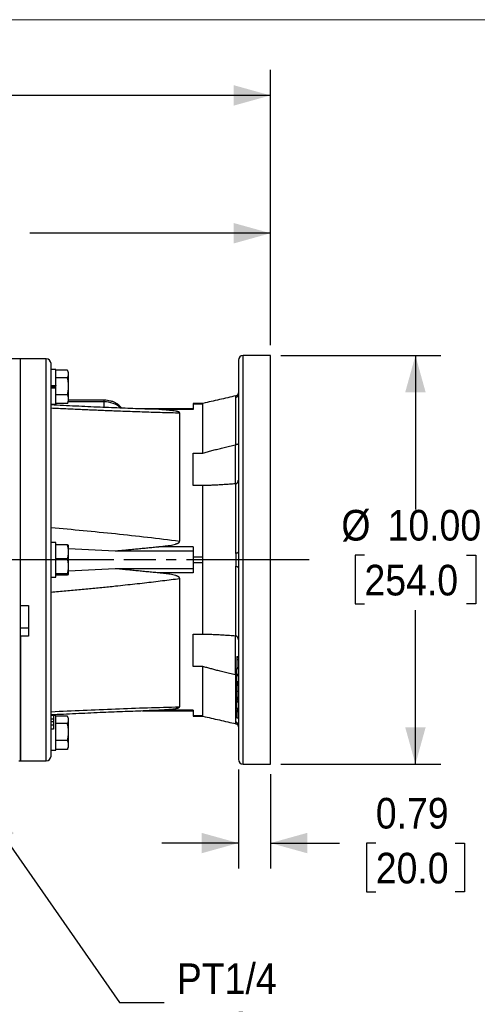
# Model space of a CAD drawing. Header units: inches. Extents: x 0 to 85.2, y 0 to 55.
# Tile 15 of 20: x 53.4 to 64.6, y 30.9 to 55. Entities that reach past the tile are written whole.
import ezdxf

# ---------------------------------------------------------------- set-up
doc = ezdxf.new("R2010")
doc.units = ezdxf.units.IN
doc.header["$LTSCALE"] = 5
doc.header["$MEASUREMENT"] = 0
doc.linetypes.add('SLD-Center', pattern=[0.75, 0.6, -0.05, 0.05, -0.05])
doc.linetypes.add('SLD-Solid', pattern=[0])
doc.layers.add('CENTER', color=40, linetype='SLD-Center')
doc.layers.add('SLD-DEFPOINTS', color=7, linetype='Continuous')
doc.layers.add('DIMENSIONS', color=140, linetype='SLD-Solid', lineweight=25)
doc.styles.add('SLDTEXTSTYLE0', font='GOTHIC.TTF', dxfattribs={"width": 0.913})
doc.dimstyles.new('SLDDIMSTYLE0', dxfattribs={"dimtxt": 0.75, "dimasz": 0.9, "dimexe": 0, "dimexo": 0.0625, "dimgap": 0.1875, "dimtad": 0, "dimtih": 1, "dimtoh": 1, "dimrnd": 1e-09, "dimzin": 12, "dimdsep": 46, "dimtxsty": 'SLDTEXTSTYLE0', "dimsah": 1, "dimcen": 0.09, "dimadec": 0, "dimazin": 3, "dimtfac": 1, "dimtofl": 0, "dimtmove": 0, "dimatfit": 3, "dimfxl": 0, "dimfrac": 2, "dimtolj": 1, "dimtzin": 12, "dimarcsym": 0})
doc.dimstyles.new('SLDDIMSTYLE3', dxfattribs={"dimtxt": 0.75, "dimasz": 0.9, "dimexe": 0, "dimexo": 0.0625, "dimgap": 0.1875, "dimtad": 0, "dimtih": 1, "dimtoh": 1, "dimrnd": 1e-09, "dimzin": 12, "dimdsep": 46, "dimtxsty": 'SLDTEXTSTYLE0', "dimsah": 1, "dimcen": 0.09, "dimadec": 0, "dimazin": 3, "dimtfac": 1, "dimtmove": 0, "dimatfit": 0, "dimfxl": 0, "dimfrac": 2, "dimtolj": 1, "dimtzin": 12, "dimarcsym": 0})
doc.dimstyles.new('SLDDIMSTYLE4', dxfattribs={"dimtxt": 0.75, "dimasz": 0.9, "dimexe": 0, "dimexo": 0.0625, "dimgap": 0.1875, "dimtad": 0, "dimtih": 1, "dimtoh": 1, "dimrnd": 1e-09, "dimzin": 12, "dimdsep": 46, "dimtxsty": 'SLDTEXTSTYLE0', "dimsah": 1, "dimcen": 0, "dimadec": 0, "dimazin": 3, "dimtfac": 1, "dimtofl": 0, "dimtmove": 0, "dimatfit": 3, "dimfxl": 0, "dimfrac": 2, "dimtolj": 1, "dimtzin": 12, "dimarcsym": 0})
doc.dimstyles.new('SLDDIMSTYLE5', dxfattribs={"dimtxt": 0.75, "dimasz": 0.9, "dimexe": 0, "dimexo": 0.0625, "dimgap": 0.1875, "dimtad": 0, "dimtih": 1, "dimtoh": 1, "dimrnd": 1e-09, "dimdsep": 46, "dimtxsty": 'SLDTEXTSTYLE0', "dimsah": 1, "dimcen": 0.09, "dimadec": 0, "dimazin": 2, "dimtfac": 1, "dimtmove": 0, "dimatfit": 0, "dimfxl": 0, "dimfrac": 2, "dimtolj": 1, "dimtzin": 12, "dimarcsym": 0})
doc.dimstyles.new('SLDDIMSTYLE6', dxfattribs={"dimtxt": 0.75, "dimasz": 0.9, "dimexe": 0, "dimexo": 0.0625, "dimgap": 0.1875, "dimtad": 0, "dimtih": 1, "dimtoh": 1, "dimrnd": 1e-09, "dimzin": 4, "dimdsep": 46, "dimtxsty": 'SLDTEXTSTYLE0', "dimsah": 1, "dimcen": 0.09, "dimadec": 0, "dimazin": 1, "dimtfac": 1, "dimtofl": 0, "dimtmove": 0, "dimatfit": 3, "dimfxl": 0, "dimfrac": 2, "dimtolj": 1, "dimtzin": 12, "dimarcsym": 0})

# ---------------------------------------------------------------- blocks, each defined once
blk = doc.blocks.new('Block2')
at = {"color": 7, "linetype": 'SLD-Solid', "lineweight": 18}
blk.add_line((85, 55), (0, 55), dxfattribs=at)
blk = doc.blocks.new('_D_9')
at = {"layer": 'DIMENSIONS'}
for p, q in [((33.912, 45.622), (33.683, 45.622)), ((33.683, 45.622), (33.683, 44.431)), ((35.851, 45.622), (36.08, 45.622)), ((36.08, 45.622), (36.08, 44.431)), ((37.041, 45.628), (38.291, 45.628)), ((38.291, 45.628), (38.291, 43.018)), ((33.683, 44.431), (33.912, 44.431)), ((36.08, 44.431), (35.851, 44.431)), ((43.291, 43.018), (37.666, 43.018)), ((55.746, 41.782), (37.666, 41.782)), ((38.291, 41.782), (38.291, 39.907))]:
    blk.add_line(p, q, dxfattribs=at)
for points in [[(38.291, 43.018), (38.541, 43.918), (38.041, 43.918)], [(38.291, 41.782), (38.041, 40.882), (38.541, 40.882)]]:
    blk.add_solid(points, dxfattribs=at)
at = {"layer": 'DIMENSIONS', "char_height": 0.75, "attachment_point": 1, "style": 'SLDTEXTSTYLE0'}
for s, insert in [('1.24', (33.912, 46.732)), ('31.4', (33.912, 45.389))]:
    blk.add_mtext(s, dxfattribs=dict(at, insert=insert))
blk = doc.blocks.new('_D_14')
at = {"layer": 'DIMENSIONS'}
for p, q in [((43.541, 43.268), (43.541, 50.399)), ((59.584, 47.032), (59.584, 50.399)), ((43.541, 49.774), (49.429, 49.774)), ((50.316, 49.769), (50.087, 49.769)), ((50.087, 49.769), (50.087, 48.578)), ((52.809, 49.769), (53.038, 49.769)), ((53.038, 49.769), (53.038, 48.578)), ((59.584, 49.774), (53.695, 49.774)), ((50.087, 48.578), (50.316, 48.578)), ((53.038, 48.578), (52.809, 48.578))]:
    blk.add_line(p, q, dxfattribs=at)
for points in [[(43.541, 49.774), (44.441, 49.524), (44.441, 50.024)], [(59.584, 49.774), (58.684, 50.024), (58.684, 49.524)]]:
    blk.add_solid(points, dxfattribs=at)
at = {"layer": 'DIMENSIONS', "char_height": 0.75, "attachment_point": 1, "style": 'SLDTEXTSTYLE0'}
for s, insert in [('16.04', (50.316, 50.879)), ('407.5', (50.316, 49.536))]:
    blk.add_mtext(s, dxfattribs=dict(at, insert=insert))
blk = doc.blocks.new('_D_15')
at = {"layer": 'DIMENSIONS'}
for p, q in [((38.344, 48.308), (38.344, 53.772)), ((59.584, 47.032), (59.584, 53.772)), ((38.344, 53.147), (46.831, 53.147)), ((47.717, 53.141), (47.489, 53.141)), ((47.489, 53.141), (47.489, 51.95)), ((50.211, 53.141), (50.439, 53.141)), ((50.439, 53.141), (50.439, 51.95)), ((59.584, 53.147), (51.097, 53.147)), ((47.489, 51.95), (47.717, 51.95)), ((50.439, 51.95), (50.211, 51.95))]:
    blk.add_line(p, q, dxfattribs=at)
for points in [[(38.344, 53.147), (39.244, 52.897), (39.244, 53.397)], [(59.584, 53.147), (58.684, 53.397), (58.684, 52.897)]]:
    blk.add_solid(points, dxfattribs=at)
at = {"layer": 'DIMENSIONS', "char_height": 0.75, "attachment_point": 1, "style": 'SLDTEXTSTYLE0'}
for s, insert in [('21.24', (47.717, 54.251)), ('539.5', (47.717, 52.908))]:
    blk.add_mtext(s, dxfattribs=dict(at, insert=insert))
blk = doc.blocks.new('_D_16')
at = {"layer": 'DIMENSIONS'}
for p, q in [((52.58, 35.689), (55.885, 30.947)), ((55.885, 30.947), (56.978, 30.947))]:
    blk.add_line(p, q, dxfattribs=at)
blk.add_solid([(52.58, 35.689), (52.89, 34.807), (53.3, 35.093)], dxfattribs=at)
at = {"layer": 'DIMENSIONS', "char_height": 0.75, "attachment_point": 1, "style": 'SLDTEXTSTYLE0'}
for s, insert in [('PT1/4', (57.291, 31.905)), ('X8', (57.991, 30.714))]:
    blk.add_mtext(s, dxfattribs=dict(at, insert=insert))
blk = doc.blocks.new('_D_17')
at = {"layer": 'DIMENSIONS'}
for p, q in [((58.797, 36.65), (58.797, 34.225)), ((59.584, 36.532), (59.584, 34.225)), ((58.797, 34.85), (56.922, 34.85)), ((59.584, 34.85), (61.277, 34.85)), ((62.163, 34.845), (61.934, 34.845)), ((61.934, 34.845), (61.934, 33.654)), ((64.103, 34.845), (64.331, 34.845)), ((64.331, 34.845), (64.331, 33.654)), ((61.934, 33.654), (62.163, 33.654)), ((64.331, 33.654), (64.103, 33.654))]:
    blk.add_line(p, q, dxfattribs=at)
for points in [[(58.797, 34.85), (57.897, 35.1), (57.897, 34.6)], [(59.584, 34.85), (60.484, 34.6), (60.484, 35.1)]]:
    blk.add_solid(points, dxfattribs=at)
at = {"layer": 'DIMENSIONS', "char_height": 0.75, "attachment_point": 1, "style": 'SLDTEXTSTYLE0'}
for s, insert in [('0.79', (62.163, 35.955)), ('20.0', (62.163, 34.612))]:
    blk.add_mtext(s, dxfattribs=dict(at, insert=insert))
blk = doc.blocks.new('_D_18')
at = {"layer": 'DIMENSIONS'}
for p, q in [((59.834, 46.782), (63.758, 46.782)), ((63.133, 46.782), (63.133, 43.015)), ((61.886, 41.892), (61.657, 41.892)), ((61.657, 41.892), (61.657, 40.702)), ((64.38, 41.892), (64.608, 41.892)), ((64.608, 41.892), (64.608, 40.702)), ((61.657, 40.702), (61.886, 40.702)), ((63.133, 36.782), (63.133, 40.549)), ((64.608, 40.702), (64.38, 40.702)), ((59.834, 36.782), (63.758, 36.782))]:
    blk.add_line(p, q, dxfattribs=at)
for points in [[(63.133, 46.782), (62.883, 45.882), (63.383, 45.882)], [(63.133, 36.782), (63.383, 37.682), (62.883, 37.682)]]:
    blk.add_solid(points, dxfattribs=at)
at = {"layer": 'DIMENSIONS', "char_height": 0.75, "attachment_point": 1, "style": 'SLDTEXTSTYLE0'}
for s, insert in [('%%c', (61.32, 43.003)), ('10.00', (62.451, 43.003)), ('254.0', (61.886, 41.66))]:
    blk.add_mtext(s, dxfattribs=dict(at, insert=insert))

msp = doc.modelspace()

# ---------------------------------------------------------------- linework, layer by layer
for p, q in [((59.584, 46.782), (58.915, 46.782)), ((58.915, 36.782), (58.915, 46.782)), ((59.584, 45.318), (59.584, 46.782)), ((53.462, 46.703), (52.871, 46.703)), ((54.092, 46.703), (53.462, 46.703)), ((53.462, 40.666), (53.462, 46.703)), ((53.462, 41.782), (53.462, 46.703)), ((54.092, 41.782), (54.092, 46.703)), ((54.328, 46.438), (54.21, 46.438)), ((54.328, 46.048), (54.328, 46.438)), ((54.613, 46.423), (54.328, 46.423)), ((54.641, 46.363), (54.617, 46.414)), ((54.641, 45.666), (54.641, 46.363)), ((54.21, 46.048), (54.328, 46.048)), ((54.328, 46.033), (54.21, 46.033)), ((54.613, 46.236), (54.328, 46.236)), ((54.328, 46.048), (54.328, 46.042)), ((54.328, 45.986), (54.328, 46.042)), ((54.328, 45.995), (54.21, 45.995)), ((54.328, 45.981), (54.21, 45.981)), ((54.328, 45.981), (54.328, 45.986)), ((54.328, 45.591), (54.328, 45.981)), ((54.328, 45.827), (54.613, 45.827)), ((54.21, 45.591), (54.328, 45.591)), ((54.613, 45.606), (54.328, 45.606)), ((54.616, 45.616), (54.613, 45.606)), ((54.617, 45.615), (54.641, 45.666)), ((55.509, 45.645), (54.631, 45.645)), ((55.509, 45.687), (54.641, 45.687)), ((54.641, 45.666), (54.641, 45.666)), ((55.509, 45.645), (55.509, 45.687)), ((55.509, 45.511), (55.509, 45.645)), ((57.931, 45.611), (57.694, 45.611)), ((57.694, 45.611), (57.694, 45.593)), ((57.694, 45.593), (57.694, 45.459)), ((57.931, 45.593), (57.694, 45.593)), ((57.694, 45.474), (56.448, 45.474)), ((56.846, 45.459), (56.617, 45.465)), ((57.694, 45.459), (56.846, 45.459)), ((57.36, 42.239), (57.36, 45.379)), ((59.584, 36.782), (59.584, 45.318)), ((58.718, 44.595), (58.718, 43.637)), ((57.694, 44.394), (57.931, 44.394)), ((57.694, 43.599), (57.694, 44.394)), ((57.931, 43.599), (57.694, 43.599)), ((54.328, 42.205), (54.21, 42.205)), ((54.328, 41.782), (54.328, 42.205)), ((54.613, 42.146), (54.328, 42.146)), ((54.613, 42.146), (54.636, 42.137)), ((54.641, 42.13), (54.638, 42.137)), ((54.641, 41.799), (54.641, 42.13)), ((54.641, 42.059), (55.781, 42)), ((55.781, 42), (57.694, 42)), ((57.694, 42.102), (56.846, 42.102)), ((57.694, 42.102), (57.694, 41.855)), ((53.462, 36.861), (53.462, 41.782)), ((54.092, 36.861), (54.092, 41.782)), ((54.613, 41.802), (54.328, 41.802)), ((54.328, 41.36), (54.328, 41.782)), ((54.641, 41.434), (54.641, 41.799)), ((57.694, 41.855), (57.694, 41.709)), ((57.694, 41.855), (57.931, 41.855)), ((57.931, 41.709), (57.694, 41.709)), ((57.694, 41.709), (57.694, 41.462)), ((55.781, 41.564), (54.641, 41.505)), ((57.694, 41.564), (55.781, 41.564)), ((57.694, 41.462), (56.846, 41.462)), ((54.21, 41.36), (54.328, 41.36)), ((54.613, 41.438), (54.328, 41.438)), ((54.328, 41.418), (54.613, 41.418)), ((54.638, 41.427), (54.641, 41.434)), ((57.36, 38.185), (57.36, 41.325)), ((53.462, 40.666), (53.659, 40.666)), ((53.659, 40.666), (53.659, 39.915)), ((53.462, 40.116), (53.659, 40.116)), ((53.462, 39.915), (53.462, 36.861)), ((53.659, 39.915), (53.462, 39.915)), ((57.694, 39.965), (57.931, 39.965)), ((57.694, 39.17), (57.694, 39.965)), ((58.718, 39.93), (58.718, 38.969)), ((58.757, 39.414), (58.797, 39.414)), ((58.757, 39.414), (58.757, 39.391)), ((58.757, 39.391), (58.797, 39.391)), ((58.757, 39.391), (58.757, 39.343)), ((58.757, 39.343), (58.797, 39.343)), ((58.757, 39.343), (58.757, 39.143)), ((57.931, 39.17), (57.694, 39.17)), ((58.757, 39.143), (58.757, 39.123)), ((58.757, 39.143), (58.797, 39.143)), ((58.757, 39.123), (58.797, 39.123)), ((58.757, 39.119), (58.797, 39.119)), ((58.735, 38.966), (58.757, 38.963)), ((58.757, 39.001), (58.757, 38.998)), ((58.757, 38.982), (58.797, 38.982)), ((58.757, 38.953), (58.797, 38.953)), ((58.757, 38.802), (58.797, 38.802)), ((58.757, 38.774), (58.797, 38.774)), ((58.757, 38.76), (58.757, 38.752)), ((58.757, 38.752), (58.797, 38.752)), ((58.757, 38.752), (58.757, 38.74)), ((58.757, 38.74), (58.797, 38.74)), ((58.757, 38.74), (58.757, 38.717)), ((58.757, 38.717), (58.757, 38.566)), ((58.757, 38.717), (58.797, 38.717)), ((58.757, 38.566), (58.797, 38.566)), ((58.757, 38.566), (58.757, 38.424)), ((58.757, 38.424), (58.757, 38.403)), ((58.757, 38.424), (58.797, 38.424)), ((58.757, 38.403), (58.797, 38.403)), ((58.757, 38.403), (58.757, 38.386)), ((58.757, 38.386), (58.757, 38.366)), ((58.757, 38.386), (58.797, 38.386)), ((58.757, 38.366), (58.797, 38.366)), ((58.757, 38.366), (58.757, 38.312)), ((56.448, 38.09), (57.694, 38.09)), ((56.617, 38.099), (56.846, 38.106)), ((57.694, 38.106), (56.846, 38.106)), ((57.694, 38.106), (57.694, 37.971)), ((58.797, 38.312), (58.757, 38.312)), ((58.757, 38.31), (58.797, 38.31)), ((58.757, 38.154), (58.797, 38.154)), ((58.757, 38.126), (58.797, 38.126)), ((58.757, 38.112), (58.757, 38.103)), ((58.757, 38.103), (58.797, 38.103)), ((58.757, 38.103), (58.757, 38.092)), ((58.757, 38.092), (58.757, 38.069)), ((58.757, 38.092), (58.797, 38.092)), ((54.328, 37.973), (54.21, 37.973)), ((54.269, 37.971), (54.21, 37.971)), ((54.269, 37.883), (54.21, 37.883)), ((54.328, 37.127), (54.328, 37.973)), ((54.613, 37.958), (54.328, 37.958)), ((54.641, 37.898), (54.617, 37.949)), ((54.641, 37.202), (54.641, 37.898)), ((57.694, 37.971), (57.931, 37.971)), ((57.694, 37.971), (57.694, 37.953)), ((57.694, 37.953), (57.931, 37.953)), ((58.757, 38.069), (58.757, 37.918)), ((58.757, 38.069), (58.797, 38.069)), ((58.757, 37.918), (58.797, 37.918)), ((54.269, 37.818), (54.21, 37.818)), ((54.269, 37.736), (54.21, 37.736)), ((54.269, 37.64), (54.21, 37.64)), ((54.613, 37.772), (54.328, 37.772)), ((54.613, 37.363), (54.328, 37.363)), ((54.21, 37.127), (54.328, 37.127)), ((54.613, 37.141), (54.328, 37.141)), ((54.616, 37.151), (54.613, 37.141)), ((54.617, 37.15), (54.641, 37.201)), ((54.641, 37.201), (54.641, 37.202)), ((53.423, 36.861), (53.462, 36.861)), ((53.462, 36.861), (54.092, 36.861)), ((58.915, 36.782), (59.584, 36.782))]:
    msp.add_line(p, q)
for centre, radius, start, end in [((58.915, 46.664), 0.118, 90, 180), ((54.092, 46.585), 0.118, 0, 90), ((55.536, 45.087), 0.558, 47.0974, 92.7056), ((54.092, 36.979), 0.118, 270, 0), ((58.915, 36.9), 0.118, 180, 270)]:
    msp.add_arc(centre, radius, start, end)
for points, knots in [([(54.21, 41.782), (54.21, 42.096), (54.21, 42.411), (54.21, 43.027), (54.21, 43.33), (54.21, 43.911), (54.21, 44.189), (54.21, 44.712), (54.21, 44.956), (54.21, 45.401), (54.21, 45.601), (54.21, 45.95), (54.21, 46.099), (54.21, 46.34), (54.21, 46.432), (54.21, 46.554), (54.21, 46.585), (54.21, 46.585)], [0, 0, 0, 0, 0.125, 0.125, 0.25, 0.25, 0.375, 0.375, 0.5, 0.5, 0.625, 0.625, 0.75, 0.75, 0.875, 0.875, 1, 1, 1, 1]), ([(58.797, 46.664), (58.797, 46.659), (58.797, 46.65), (58.797, 46.577), (58.797, 46.461), (58.797, 46.299), (58.797, 46.095), (58.797, 45.847), (58.797, 45.563), (58.797, 45.344), (58.797, 45.234)], [0, 0, 0, 0, 0.125, 0.25, 0.375, 0.5, 0.625, 0.75, 0.8750001, 1, 1, 1, 1]), ([(54.613, 46.236), (54.614, 46.239), (54.618, 46.246), (54.622, 46.255), (54.626, 46.264), (54.629, 46.273), (54.633, 46.287), (54.637, 46.306), (54.639, 46.329), (54.637, 46.353), (54.633, 46.373), (54.627, 46.391), (54.621, 46.407), (54.615, 46.418), (54.613, 46.423)], [0, 0, 0, 0, 0.052382, 0.103528, 0.153458, 0.20219, 0.249745, 0.375284, 0.497822, 0.621384, 0.748024, 0.8286, 0.912561, 1, 1, 1, 1]), ([(54.613, 45.827), (54.614, 45.834), (54.618, 45.848), (54.622, 45.869), (54.626, 45.889), (54.629, 45.909), (54.633, 45.939), (54.637, 45.98), (54.639, 46.031), (54.637, 46.082), (54.633, 46.128), (54.627, 46.167), (54.621, 46.201), (54.615, 46.224), (54.613, 46.236)], [0, 0, 0, 0, 0.0523819, 0.1035284, 0.1534578, 0.2021897, 0.2497452, 0.3752842, 0.4978221, 0.621384, 0.7480242, 0.8286, 0.9125606, 1, 1, 1, 1]), ([(54.613, 45.606), (54.614, 45.609), (54.618, 45.617), (54.622, 45.628), (54.626, 45.639), (54.629, 45.65), (54.633, 45.666), (54.637, 45.688), (54.639, 45.716), (54.637, 45.744), (54.633, 45.769), (54.627, 45.79), (54.621, 45.809), (54.615, 45.821), (54.613, 45.827)], [0, 0, 0, 0, 0.052382, 0.103528, 0.153458, 0.20219, 0.249745, 0.375284, 0.497822, 0.621384, 0.748024, 0.8286, 0.912561, 1, 1, 1, 1]), ([(58.74, 45.795), (58.604, 45.764), (58.335, 45.702), (58.065, 45.641), (57.93, 45.611)], [0, 0, 0, 0, 0.50301, 1, 1, 1, 1]), ([(58.797, 45.87), (58.796, 45.862), (58.794, 45.844), (58.781, 45.82), (58.76, 45.802), (58.744, 45.796), (58.735, 45.794)], [0, 0, 0, 0, 0.242776, 0.500006, 0.75723, 1, 1, 1, 1]), ([(58.797, 45.823), (58.797, 45.815), (58.795, 45.808), (58.79, 45.793), (58.785, 45.786), (58.774, 45.773), (58.767, 45.767), (58.752, 45.759), (58.743, 45.756), (58.735, 45.755)], [0, 0, 0, 0, 0.25, 0.25, 0.5, 0.5, 0.75, 0.75, 1, 1, 1, 1]), ([(58.735, 45.755), (58.735, 45.765), (58.735, 45.787), (58.735, 45.791), (58.735, 45.793)], [0, 0, 0, 0, 0.436615, 1, 1, 1, 1]), ([(56.617, 45.468), (56.568, 45.47), (56.35, 45.477), (55.948, 45.492), (55.396, 45.515), (54.812, 45.541), (54.412, 45.561), (54.21, 45.571)], [0, 0, 0, 0, 0.0615141, 0.2722707, 0.5014526, 0.7490598, 1, 1, 1, 1]), ([(55.935, 45.493), (55.925, 45.508), (55.903, 45.539), (55.857, 45.58), (55.801, 45.617), (55.737, 45.647), (55.667, 45.67), (55.593, 45.683), (55.54, 45.687), (55.512, 45.687), (55.509, 45.687)], [0, 0, 0, 0, 0.11972, 0.257805, 0.400504, 0.546544, 0.694129, 0.841836, 0.981959, 1, 1, 1, 1]), ([(57.931, 45.593), (57.93, 45.598), (57.93, 45.607), (57.93, 45.612), (57.93, 45.611), (57.93, 45.611)], [0, 0, 0, 0, 0.49868, 0.99692, 1, 1, 1, 1]), ([(57.931, 44.394), (57.931, 44.406), (57.931, 44.43), (57.931, 44.466), (57.931, 44.501), (57.931, 44.536), (57.931, 44.571), (57.931, 44.606), (57.931, 44.64), (57.931, 44.674), (57.931, 44.707), (57.931, 44.74), (57.931, 44.773), (57.931, 44.806), (57.931, 44.838), (57.931, 44.87), (57.931, 44.902), (57.931, 44.933), (57.931, 44.964), (57.931, 44.995), (57.931, 45.025), (57.931, 45.055), (57.931, 45.085), (57.931, 45.115), (57.93, 45.144), (57.93, 45.173), (57.93, 45.201), (57.93, 45.23), (57.93, 45.258), (57.93, 45.285), (57.93, 45.312), (57.93, 45.339), (57.93, 45.366), (57.93, 45.393), (57.93, 45.419), (57.93, 45.444), (57.93, 45.47), (57.93, 45.495), (57.931, 45.52), (57.931, 45.544), (57.931, 45.569), (57.931, 45.585), (57.931, 45.593)], [0, 0, 0, 0, 0.0257964, 0.0515519, 0.0772666, 0.1029405, 0.1285735, 0.1541657, 0.1797171, 0.2052276, 0.2306973, 0.2561261, 0.2815141, 0.3068612, 0.3321675, 0.357433, 0.3826576, 0.4078414, 0.4329843, 0.4580864, 0.4831477, 0.5081681, 0.5331477, 0.5580864, 0.5829843, 0.6078414, 0.6326576, 0.657433, 0.6821675, 0.7068612, 0.7315141, 0.7561261, 0.7806973, 0.8052276, 0.8297171, 0.8541657, 0.8785735, 0.9029405, 0.9272666, 0.9515519, 0.9757964, 1, 1, 1, 1]), ([(58.735, 44.598), (58.735, 44.821), (58.735, 45.029), (58.735, 45.415), (58.735, 45.593), (58.735, 45.755)], [0, 0, 0, 0, 0.5, 0.5, 1, 1, 1, 1]), ([(54.21, 45.499), (54.271, 45.496), (54.393, 45.49), (54.575, 45.482), (54.755, 45.474), (54.932, 45.465), (55.107, 45.458), (55.28, 45.45), (55.451, 45.443), (55.619, 45.436), (55.812, 45.429), (56.027, 45.421), (56.263, 45.412), (56.494, 45.404), (56.719, 45.397), (56.938, 45.391), (57.151, 45.385), (57.291, 45.381), (57.36, 45.379)], [0, 0, 0, 0, 0.058359, 0.116016, 0.172971, 0.229225, 0.284778, 0.339631, 0.393783, 0.447235, 0.499987, 0.57692, 0.652017, 0.725278, 0.796706, 0.866301, 0.934065, 1, 1, 1, 1]), ([(57.36, 45.379), (57.36, 45.38), (57.36, 45.382), (57.359, 45.384), (57.358, 45.386), (57.356, 45.388), (57.355, 45.39), (57.352, 45.392), (57.35, 45.394), (57.347, 45.396), (57.343, 45.398), (57.339, 45.4), (57.335, 45.402), (57.33, 45.404), (57.325, 45.405), (57.318, 45.408), (57.307, 45.411), (57.292, 45.415), (57.275, 45.419), (57.243, 45.425), (57.192, 45.432), (57.127, 45.439), (57.061, 45.445), (56.995, 45.45), (56.923, 45.455), (56.872, 45.457), (56.846, 45.459)], [0, 0, 0, 0, 0.007557, 0.015102, 0.022705, 0.030436, 0.03836, 0.046539, 0.05503, 0.06388, 0.073136, 0.082834, 0.093009, 0.10369, 0.1149, 0.126663, 0.153818, 0.183663, 0.21631, 0.251847, 0.365363, 0.5017, 0.609515, 0.728453, 0.858595, 1, 1, 1, 1]), ([(58.797, 45.234), (58.797, 45.118), (58.797, 44.886), (58.797, 44.498), (58.797, 44.087), (58.797, 43.653), (58.797, 43.201), (58.797, 42.736), (58.797, 42.261), (58.797, 41.782), (58.797, 41.303), (58.797, 40.828), (58.797, 40.363), (58.797, 39.911), (58.797, 39.477), (58.797, 39.065), (58.797, 38.68), (58.797, 38.324), (58.797, 38.002), (58.797, 37.716), (58.797, 37.47), (58.797, 37.265), (58.797, 37.103), (58.797, 36.987), (58.797, 36.914), (58.797, 36.905), (58.797, 36.9)], [0, 0, 0, 0, 0.041667, 0.083333, 0.125, 0.166667, 0.208333, 0.25, 0.291667, 0.333333, 0.375, 0.416667, 0.458333, 0.5, 0.541667, 0.583333, 0.625, 0.666667, 0.708333, 0.75, 0.791667, 0.833333, 0.875, 0.916667, 0.958333, 1, 1, 1, 1]), ([(57.931, 44.394), (57.948, 44.399), (57.984, 44.409), (58.039, 44.425), (58.094, 44.44), (58.15, 44.455), (58.207, 44.47), (58.265, 44.485), (58.347, 44.506), (58.453, 44.532), (58.584, 44.564), (58.673, 44.585), (58.718, 44.595)], [0, 0, 0, 0, 0.068521, 0.138005, 0.208456, 0.279878, 0.352272, 0.425643, 0.499994, 0.6631, 0.829761, 1, 1, 1, 1]), ([(58.718, 44.595), (58.719, 44.596), (58.722, 44.596), (58.727, 44.597), (58.731, 44.598), (58.734, 44.598), (58.735, 44.598)], [0, 0, 0, 0, 0.251888, 0.501931, 0.751006, 1, 1, 1, 1]), ([(58.797, 44.62), (58.797, 44.62), (58.797, 44.619), (58.796, 44.617), (58.795, 44.616), (58.794, 44.615), (58.792, 44.613), (58.788, 44.61), (58.781, 44.607), (58.772, 44.604), (58.762, 44.601), (58.753, 44.6), (58.744, 44.599), (58.738, 44.598), (58.735, 44.598)], [0, 0, 0, 0, 0.055451, 0.108223, 0.15829, 0.20563, 0.250225, 0.380308, 0.500141, 0.635909, 0.763371, 0.84448, 0.923235, 1, 1, 1, 1]), ([(58.718, 43.64), (58.695, 43.638), (58.651, 43.635), (58.584, 43.63), (58.517, 43.625), (58.452, 43.621), (58.387, 43.617), (58.311, 43.613), (58.222, 43.608), (58.123, 43.604), (58.026, 43.601), (57.962, 43.6), (57.931, 43.599)], [0, 0, 0, 0, 0.085569, 0.170241, 0.254017, 0.336902, 0.418898, 0.500009, 0.629479, 0.755957, 0.879458, 1, 1, 1, 1]), ([(58.735, 43.643), (58.734, 43.643), (58.731, 43.642), (58.727, 43.641), (58.722, 43.641), (58.719, 43.64), (58.718, 43.64)], [0, 0, 0, 0, 0.248994, 0.498069, 0.748111, 1, 1, 1, 1]), ([(58.735, 43.643), (58.737, 43.644), (58.74, 43.645), (58.745, 43.647), (58.749, 43.649), (58.754, 43.651), (58.758, 43.654), (58.763, 43.657), (58.767, 43.661), (58.771, 43.665), (58.775, 43.669), (58.778, 43.674), (58.783, 43.681), (58.788, 43.692), (58.793, 43.704), (58.795, 43.715), (58.796, 43.725), (58.797, 43.731), (58.797, 43.735)], [0, 0, 0, 0, 0.041122, 0.082944, 0.125536, 0.168957, 0.213265, 0.258509, 0.304733, 0.351975, 0.400268, 0.449639, 0.500108, 0.619896, 0.749925, 0.825731, 0.909124, 1, 1, 1, 1]), ([(58.735, 41.94), (58.735, 42.248), (58.735, 42.545), (58.735, 43.113), (58.735, 43.385), (58.735, 43.643)], [0, 0, 0, 0, 0.5, 0.5, 1, 1, 1, 1]), ([(57.931, 41.855), (57.931, 41.873), (57.93, 41.907), (57.93, 41.959), (57.93, 42.011), (57.93, 42.063), (57.93, 42.114), (57.93, 42.166), (57.931, 42.217), (57.931, 42.268), (57.931, 42.321), (57.931, 42.414), (57.931, 42.53), (57.93, 42.658), (57.93, 42.767), (57.93, 42.868), (57.931, 42.969), (57.931, 43.068), (57.931, 43.163), (57.931, 43.256), (57.931, 43.346), (57.931, 43.433), (57.931, 43.517), (57.931, 43.572), (57.931, 43.599)], [0, 0, 0, 0, 0.027846, 0.055692, 0.083538, 0.111383, 0.139229, 0.167075, 0.194921, 0.222767, 0.250613, 0.283376, 0.375581, 0.445074, 0.500373, 0.560501, 0.619476, 0.677297, 0.733965, 0.789479, 0.84384, 0.897047, 0.9491, 1, 1, 1, 1]), ([(54.21, 42.573), (54.736, 42.527), (55.261, 42.477), (56.049, 42.395), (56.311, 42.366), (56.836, 42.305), (57.098, 42.273), (57.36, 42.239)], [0, 0, 0, 0, 0.5, 0.5, 0.75, 0.75, 1, 1, 1, 1]), ([(56.846, 42.102), (56.862, 42.103), (56.891, 42.106), (56.935, 42.11), (56.976, 42.115), (57.016, 42.12), (57.053, 42.125), (57.088, 42.13), (57.136, 42.137), (57.192, 42.148), (57.244, 42.161), (57.275, 42.172), (57.292, 42.178), (57.307, 42.184), (57.32, 42.191), (57.331, 42.197), (57.34, 42.204), (57.347, 42.21), (57.353, 42.217), (57.357, 42.224), (57.359, 42.231), (57.36, 42.236), (57.36, 42.239)], [0, 0, 0, 0, 0.082281, 0.16087, 0.235776, 0.307009, 0.374582, 0.43851, 0.498811, 0.635332, 0.748949, 0.78456, 0.817264, 0.847146, 0.874322, 0.89709, 0.917767, 0.936567, 0.953777, 0.969766, 0.984996, 1, 1, 1, 1]), ([(54.613, 41.802), (54.614, 41.808), (54.618, 41.82), (54.622, 41.837), (54.626, 41.854), (54.629, 41.871), (54.633, 41.896), (54.637, 41.93), (54.639, 41.973), (54.637, 42.017), (54.633, 42.055), (54.627, 42.088), (54.621, 42.117), (54.615, 42.136), (54.613, 42.146)], [0, 0, 0, 0, 0.052382, 0.103528, 0.153458, 0.20219, 0.249745, 0.375284, 0.497822, 0.621384, 0.748024, 0.8286, 0.912561, 1, 1, 1, 1]), ([(55.781, 42), (55.803, 42.002), (55.847, 42.006), (55.913, 42.012), (55.979, 42.018), (56.044, 42.024), (56.11, 42.031), (56.175, 42.037), (56.219, 42.041), (56.241, 42.044)], [0, 0, 0, 0, 0.143837, 0.287352, 0.430542, 0.573404, 0.715936, 0.858135, 1, 1, 1, 1]), ([(56.241, 42.044), (56.263, 42.046), (56.309, 42.05), (56.377, 42.057), (56.445, 42.064), (56.512, 42.07), (56.58, 42.077), (56.647, 42.083), (56.713, 42.09), (56.78, 42.096), (56.824, 42.1), (56.846, 42.102)], [0, 0, 0, 0, 0.1128206, 0.2252186, 0.337192, 0.4487387, 0.5598566, 0.6705437, 0.780798, 0.8906174, 1, 1, 1, 1]), ([(58.797, 41.976), (58.796, 41.972), (58.794, 41.963), (58.781, 41.952), (58.76, 41.944), (58.744, 41.941), (58.735, 41.94)], [0, 0, 0, 0, 0.242773, 0.499997, 0.757222, 1, 1, 1, 1]), ([(58.735, 41.94), (58.735, 41.936), (58.735, 41.927), (58.735, 41.907), (58.735, 41.881), (58.735, 41.849), (58.735, 41.814), (58.735, 41.778), (58.735, 41.745), (58.735, 41.721), (58.735, 41.699), (58.735, 41.676), (58.735, 41.656), (58.735, 41.638), (58.735, 41.628), (58.735, 41.624), (58.735, 41.624), (58.735, 41.624)], [0.73922669, 0.73922669, 0.73922669, 0.73922669, 0.73982616, 0.74045646, 0.74186349, 0.74278857, 0.74360424, 0.7448983, 0.74564701, 0.74628022, 0.74704177, 0.74767396, 0.74860725, 0.74942384, 0.74999996, 0.74999996, 0.74999998, 0.74999998, 0.74999998, 0.74999998]), ([(54.21, 36.979), (54.21, 36.979), (54.21, 37.01), (54.21, 37.132), (54.21, 37.224), (54.21, 37.465), (54.21, 37.614), (54.21, 37.963), (54.21, 38.163), (54.21, 38.608), (54.21, 38.852), (54.21, 39.375), (54.21, 39.653), (54.21, 40.234), (54.21, 40.537), (54.21, 41.153), (54.21, 41.468), (54.21, 41.782)], [0, 0, 0, 0, 0.125, 0.125, 0.25, 0.25, 0.375, 0.375, 0.5, 0.5, 0.625, 0.625, 0.75, 0.75, 0.875, 0.875, 1, 1, 1, 1]), ([(54.613, 41.438), (54.614, 41.444), (54.618, 41.457), (54.622, 41.475), (54.626, 41.493), (54.629, 41.511), (54.633, 41.538), (54.637, 41.574), (54.639, 41.62), (54.637, 41.665), (54.633, 41.706), (54.627, 41.741), (54.621, 41.771), (54.615, 41.792), (54.613, 41.802)], [0, 0, 0, 0, 0.052382, 0.103528, 0.153458, 0.20219, 0.249745, 0.375284, 0.497822, 0.621384, 0.748024, 0.8286, 0.912561, 1, 1, 1, 1]), ([(57.931, 41.709), (57.931, 41.711), (57.931, 41.716), (57.931, 41.723), (57.931, 41.73), (57.931, 41.737), (57.931, 41.744), (57.931, 41.752), (57.93, 41.759), (57.93, 41.767), (57.93, 41.774), (57.93, 41.789), (57.93, 41.804), (57.93, 41.819), (57.93, 41.828), (57.93, 41.838), (57.93, 41.847), (57.931, 41.853), (57.931, 41.855)], [0, 0, 0, 0, 0.050012, 0.100024, 0.150037, 0.200049, 0.250061, 0.300073, 0.350086, 0.400098, 0.45011, 0.500122, 0.683239, 0.750306, 0.805404, 0.874791, 0.955551, 1, 1, 1, 1]), ([(57.931, 39.965), (57.931, 39.979), (57.931, 40.006), (57.931, 40.047), (57.931, 40.088), (57.931, 40.13), (57.931, 40.171), (57.931, 40.213), (57.931, 40.255), (57.931, 40.297), (57.931, 40.339), (57.931, 40.381), (57.931, 40.424), (57.931, 40.466), (57.931, 40.509), (57.931, 40.552), (57.931, 40.595), (57.931, 40.638), (57.931, 40.681), (57.931, 40.725), (57.931, 40.768), (57.931, 40.812), (57.931, 40.856), (57.931, 40.9), (57.93, 40.944), (57.93, 40.988), (57.93, 41.032), (57.93, 41.077), (57.93, 41.121), (57.93, 41.166), (57.93, 41.211), (57.93, 41.255), (57.93, 41.3), (57.93, 41.345), (57.93, 41.391), (57.93, 41.436), (57.93, 41.481), (57.93, 41.526), (57.931, 41.572), (57.931, 41.618), (57.931, 41.663), (57.931, 41.694), (57.931, 41.709)], [0, 0, 0, 0, 0.025616, 0.0512, 0.076752, 0.102273, 0.127762, 0.15322, 0.178646, 0.20404, 0.229403, 0.254735, 0.280035, 0.305303, 0.33054, 0.355745, 0.380919, 0.406061, 0.431171, 0.45625, 0.481297, 0.506313, 0.531297, 0.55625, 0.581171, 0.606061, 0.630919, 0.655745, 0.68054, 0.705303, 0.730035, 0.754735, 0.779403, 0.80404, 0.828646, 0.85322, 0.877762, 0.902273, 0.926752, 0.9512, 0.975616, 1, 1, 1, 1]), ([(56.846, 41.462), (56.823, 41.464), (56.777, 41.469), (56.707, 41.475), (56.637, 41.482), (56.567, 41.488), (56.497, 41.495), (56.426, 41.502), (56.355, 41.509), (56.284, 41.516), (56.213, 41.523), (56.141, 41.53), (56.07, 41.537), (55.998, 41.544), (55.926, 41.551), (55.853, 41.558), (55.805, 41.562), (55.781, 41.564)], [0, 0, 0, 0, 0.065172, 0.130564, 0.196175, 0.262002, 0.328045, 0.394302, 0.460773, 0.527454, 0.594345, 0.661444, 0.728749, 0.796259, 0.863972, 0.931886, 1, 1, 1, 1]), ([(57.36, 41.325), (57.36, 41.327), (57.36, 41.329), (57.359, 41.333), (57.358, 41.336), (57.356, 41.34), (57.355, 41.343), (57.352, 41.347), (57.35, 41.35), (57.347, 41.353), (57.343, 41.357), (57.339, 41.36), (57.335, 41.363), (57.33, 41.367), (57.325, 41.37), (57.318, 41.374), (57.307, 41.38), (57.292, 41.386), (57.275, 41.392), (57.243, 41.403), (57.192, 41.416), (57.127, 41.428), (57.061, 41.439), (56.995, 41.447), (56.923, 41.455), (56.872, 41.46), (56.846, 41.462)], [0, 0, 0, 0, 0.007557, 0.015102, 0.022705, 0.030436, 0.03836, 0.046539, 0.05503, 0.06388, 0.073136, 0.082834, 0.093009, 0.10369, 0.1149, 0.126663, 0.153818, 0.183663, 0.21631, 0.251847, 0.365363, 0.5017, 0.609515, 0.728453, 0.858595, 1, 1, 1, 1]), ([(58.735, 41.624), (58.743, 41.623), (58.752, 41.622), (58.767, 41.617), (58.774, 41.615), (58.785, 41.608), (58.79, 41.604), (58.795, 41.596), (58.797, 41.592), (58.797, 41.588)], [0, 0, 0, 0, 0.25, 0.25, 0.5, 0.5, 0.75, 0.75, 1, 1, 1, 1]), ([(58.735, 39.921), (58.735, 40.179), (58.735, 40.451), (58.735, 41.019), (58.735, 41.316), (58.735, 41.624)], [0, 0, 0, 0, 0.5, 0.5, 1, 1, 1, 1]), ([(54.21, 40.991), (54.271, 40.997), (54.393, 41.007), (54.575, 41.024), (54.755, 41.04), (54.932, 41.057), (55.107, 41.073), (55.28, 41.09), (55.451, 41.107), (55.619, 41.124), (55.812, 41.144), (56.027, 41.167), (56.263, 41.193), (56.494, 41.219), (56.719, 41.245), (56.938, 41.272), (57.151, 41.298), (57.291, 41.316), (57.36, 41.325)], [0, 0, 0, 0, 0.058359, 0.116016, 0.172971, 0.229225, 0.284778, 0.339631, 0.393783, 0.447235, 0.499987, 0.57692, 0.652017, 0.725278, 0.796706, 0.866301, 0.934065, 1, 1, 1, 1]), ([(54.613, 41.418), (54.614, 41.418), (54.618, 41.419), (54.622, 41.42), (54.626, 41.421), (54.629, 41.422), (54.633, 41.424), (54.637, 41.426), (54.639, 41.428), (54.637, 41.431), (54.633, 41.433), (54.627, 41.435), (54.621, 41.436), (54.615, 41.438), (54.613, 41.438)], [0, 0, 0, 0, 0.052382, 0.103528, 0.153458, 0.20219, 0.249745, 0.375284, 0.497822, 0.621384, 0.748024, 0.8286, 0.912561, 1, 1, 1, 1]), ([(57.931, 39.965), (57.948, 39.965), (57.984, 39.964), (58.039, 39.963), (58.094, 39.961), (58.15, 39.959), (58.207, 39.956), (58.265, 39.954), (58.347, 39.949), (58.453, 39.943), (58.584, 39.934), (58.673, 39.927), (58.718, 39.924)], [0, 0, 0, 0, 0.068521, 0.138005, 0.208456, 0.279877, 0.352272, 0.425643, 0.499994, 0.6631, 0.82976, 1, 1, 1, 1]), ([(58.718, 39.924), (58.719, 39.924), (58.722, 39.923), (58.727, 39.923), (58.731, 39.922), (58.734, 39.921), (58.735, 39.921)], [0, 0, 0, 0, 0.251888, 0.501931, 0.751005, 1, 1, 1, 1]), ([(58.797, 39.829), (58.797, 39.831), (58.797, 39.835), (58.796, 39.842), (58.795, 39.847), (58.794, 39.853), (58.792, 39.861), (58.788, 39.872), (58.781, 39.886), (58.772, 39.898), (58.762, 39.907), (58.753, 39.914), (58.744, 39.918), (58.738, 39.92), (58.735, 39.921)], [0, 0, 0, 0, 0.055451, 0.108223, 0.15829, 0.20563, 0.250225, 0.380308, 0.500141, 0.63591, 0.763371, 0.84448, 0.923235, 1, 1, 1, 1]), ([(57.931, 37.971), (57.931, 37.981), (57.93, 37.999), (57.93, 38.027), (57.93, 38.055), (57.93, 38.084), (57.93, 38.113), (57.931, 38.142), (57.931, 38.172), (57.931, 38.202), (57.931, 38.234), (57.931, 38.29), (57.931, 38.364), (57.931, 38.448), (57.931, 38.519), (57.93, 38.585), (57.931, 38.653), (57.931, 38.723), (57.931, 38.793), (57.931, 38.866), (57.931, 38.94), (57.931, 39.015), (57.931, 39.092), (57.931, 39.144), (57.931, 39.17)], [0, 0, 0, 0, 0.0278459, 0.0556917, 0.0835376, 0.1113835, 0.1392294, 0.1670752, 0.1949211, 0.222767, 0.2506129, 0.2842712, 0.3755814, 0.4476565, 0.500373, 0.5551682, 0.6101431, 0.6652977, 0.7206321, 0.7761462, 0.8318401, 0.8877136, 0.943767, 1, 1, 1, 1]), ([(58.718, 38.969), (58.695, 38.974), (58.651, 38.984), (58.584, 39), (58.517, 39.016), (58.452, 39.032), (58.387, 39.048), (58.311, 39.067), (58.222, 39.09), (58.123, 39.116), (58.026, 39.143), (57.962, 39.161), (57.931, 39.17)], [0, 0, 0, 0, 0.085569, 0.17024, 0.254016, 0.336901, 0.418898, 0.500009, 0.629479, 0.755956, 0.879457, 1, 1, 1, 1]), ([(58.757, 38.982), (58.757, 38.985), (58.757, 38.991), (58.757, 39.002), (58.757, 39.014), (58.757, 39.026), (58.757, 39.039), (58.757, 39.051), (58.757, 39.064), (58.757, 39.076), (58.757, 39.088), (58.757, 39.099), (58.757, 39.11), (58.757, 39.116), (58.757, 39.119)], [0, 0, 0, 0, 0.085972, 0.169956, 0.254217, 0.339243, 0.423978, 0.505828, 0.586636, 0.66771, 0.749601, 0.830875, 0.914052, 1, 1, 1, 1]), ([(58.735, 38.966), (58.734, 38.966), (58.731, 38.966), (58.727, 38.967), (58.722, 38.968), (58.719, 38.968), (58.718, 38.969)], [0, 0, 0, 0, 0.248994, 0.498068, 0.748111, 1, 1, 1, 1]), ([(58.735, 37.809), (58.735, 37.971), (58.735, 38.149), (58.735, 38.535), (58.735, 38.743), (58.735, 38.966)], [0, 0, 0, 0, 0.5, 0.5, 1, 1, 1, 1]), ([(58.757, 38.982), (58.757, 38.974), (58.757, 38.962), (58.757, 38.954), (58.757, 38.954), (58.757, 38.953)], [0, 0, 0, 0, 0.502905, 0.757882, 1, 1, 1, 1]), ([(58.757, 38.802), (58.757, 38.804), (58.757, 38.808), (58.757, 38.814), (58.757, 38.82), (58.757, 38.826), (58.757, 38.832), (58.757, 38.839), (58.757, 38.845), (58.757, 38.852), (58.757, 38.859), (58.757, 38.866), (58.757, 38.873), (58.757, 38.88), (58.757, 38.887), (58.757, 38.894), (58.757, 38.901), (58.757, 38.908), (58.757, 38.915), (58.757, 38.922), (58.757, 38.928), (58.757, 38.935), (58.757, 38.941), (58.757, 38.947), (58.757, 38.953), (58.757, 38.957), (58.757, 38.958)], [0, 0, 0, 0, 0.045086, 0.089255, 0.132243, 0.17425, 0.215459, 0.256062, 0.296449, 0.336771, 0.376906, 0.416433, 0.456138, 0.495926, 0.535754, 0.576076, 0.617285, 0.659151, 0.701562, 0.743702, 0.785445, 0.827446, 0.869882, 0.912566, 0.955986, 1, 1, 1, 1]), ([(58.757, 38.802), (58.757, 38.794), (58.757, 38.783), (58.757, 38.776), (58.757, 38.773), (58.757, 38.774), (58.757, 38.774)], [0, 0, 0, 0, 0.486399, 0.73051, 0.974634, 1, 1, 1, 1]), ([(54.21, 38.065), (54.736, 38.09), (55.261, 38.114), (56.049, 38.144), (56.311, 38.154), (56.836, 38.171), (57.098, 38.178), (57.36, 38.185)], [0, 0, 0, 0, 0.5, 0.5, 0.75, 0.75, 1, 1, 1, 1]), ([(54.21, 37.993), (54.412, 38.003), (54.812, 38.023), (55.396, 38.049), (55.948, 38.072), (56.35, 38.087), (56.568, 38.094), (56.617, 38.096)], [0, 0, 0, 0, 0.250946, 0.498577, 0.727764, 0.938503, 1, 1, 1, 1]), ([(56.846, 38.106), (56.862, 38.106), (56.891, 38.108), (56.935, 38.11), (56.976, 38.113), (57.016, 38.116), (57.053, 38.119), (57.088, 38.121), (57.136, 38.126), (57.192, 38.132), (57.244, 38.14), (57.275, 38.146), (57.292, 38.149), (57.307, 38.153), (57.32, 38.157), (57.331, 38.16), (57.34, 38.164), (57.347, 38.168), (57.353, 38.172), (57.357, 38.176), (57.359, 38.18), (57.36, 38.183), (57.36, 38.185)], [0, 0, 0, 0, 0.0822814, 0.1608703, 0.2357759, 0.3070089, 0.3745819, 0.4385099, 0.4988109, 0.6353318, 0.7489487, 0.7845602, 0.8172636, 0.847146, 0.8743223, 0.89709, 0.917767, 0.9365675, 0.9537768, 0.9697659, 0.9849963, 1, 1, 1, 1]), ([(58.757, 38.154), (58.757, 38.156), (58.757, 38.16), (58.757, 38.166), (58.757, 38.172), (58.757, 38.178), (58.757, 38.184), (58.757, 38.191), (58.757, 38.197), (58.757, 38.204), (58.757, 38.211), (58.757, 38.218), (58.757, 38.225), (58.757, 38.232), (58.757, 38.239), (58.757, 38.246), (58.757, 38.253), (58.757, 38.26), (58.757, 38.267), (58.757, 38.274), (58.757, 38.28), (58.757, 38.287), (58.757, 38.293), (58.757, 38.299), (58.757, 38.305), (58.757, 38.308), (58.757, 38.31)], [0, 0, 0, 0, 0.045086, 0.089255, 0.132243, 0.17425, 0.215459, 0.256062, 0.296449, 0.336771, 0.376906, 0.416433, 0.456138, 0.495926, 0.535754, 0.576076, 0.617285, 0.659151, 0.701562, 0.743702, 0.785445, 0.827446, 0.869882, 0.912566, 0.955986, 1, 1, 1, 1]), ([(58.757, 38.154), (58.757, 38.146), (58.757, 38.134), (58.757, 38.128), (58.757, 38.125), (58.757, 38.126), (58.757, 38.126)], [0, 0, 0, 0, 0.486401, 0.730512, 0.974636, 1, 1, 1, 1]), ([(54.269, 37.971), (54.269, 37.971), (54.269, 37.971), (54.269, 37.969), (54.269, 37.965), (54.269, 37.96), (54.269, 37.954), (54.269, 37.946), (54.269, 37.938), (54.269, 37.928), (54.269, 37.918), (54.269, 37.907), (54.269, 37.895), (54.269, 37.887), (54.269, 37.883)], [0, 0, 0, 0, 0.0922827, 0.1804169, 0.2652058, 0.3482592, 0.4293708, 0.5089037, 0.5883428, 0.6693236, 0.7507733, 0.8318945, 0.9147954, 1, 1, 1, 1]), ([(54.269, 37.883), (54.269, 37.88), (54.269, 37.874), (54.269, 37.865), (54.269, 37.857), (54.269, 37.848), (54.269, 37.84), (54.269, 37.833), (54.269, 37.825), (54.269, 37.82), (54.269, 37.818)], [0, 0, 0, 0, 0.124759, 0.2469989, 0.3689519, 0.4905002, 0.6133841, 0.7387711, 0.8673088, 1, 1, 1, 1]), ([(54.613, 37.772), (54.614, 37.775), (54.618, 37.781), (54.622, 37.791), (54.626, 37.8), (54.629, 37.809), (54.633, 37.823), (54.637, 37.841), (54.639, 37.865), (54.637, 37.888), (54.633, 37.909), (54.627, 37.927), (54.621, 37.942), (54.615, 37.953), (54.613, 37.958)], [0, 0, 0, 0, 0.052382, 0.103528, 0.153458, 0.20219, 0.249745, 0.375284, 0.497822, 0.621384, 0.748024, 0.8286, 0.912561, 1, 1, 1, 1]), ([(57.93, 37.953), (57.93, 37.953), (57.93, 37.952), (57.93, 37.957), (57.93, 37.966), (57.931, 37.971)], [0, 0, 0, 0, 0.001156, 0.500971, 1, 1, 1, 1]), ([(57.93, 37.953), (58.065, 37.923), (58.335, 37.862), (58.604, 37.8), (58.74, 37.769)], [0, 0, 0, 0, 0.496986, 1, 1, 1, 1]), ([(54.269, 37.818), (54.269, 37.815), (54.269, 37.81), (54.269, 37.801), (54.269, 37.792), (54.269, 37.782), (54.269, 37.771), (54.269, 37.76), (54.269, 37.748), (54.269, 37.74), (54.269, 37.736)], [0, 0, 0, 0, 0.135324, 0.264024, 0.388994, 0.510099, 0.629508, 0.749887, 0.872724, 1, 1, 1, 1]), ([(54.269, 37.736), (54.269, 37.732), (54.269, 37.723), (54.269, 37.709), (54.269, 37.697), (54.269, 37.685), (54.269, 37.674), (54.269, 37.665), (54.269, 37.657), (54.269, 37.652), (54.269, 37.649), (54.269, 37.646), (54.269, 37.644), (54.269, 37.643), (54.269, 37.642), (54.269, 37.641), (54.269, 37.64), (54.269, 37.64), (54.269, 37.64)], [0, 0, 0, 0, 0.084822, 0.166651, 0.246616, 0.326313, 0.404454, 0.479951, 0.554018, 0.628277, 0.666692, 0.707237, 0.749743, 0.794663, 0.841804, 0.891746, 0.944565, 1, 1, 1, 1]), ([(54.613, 37.363), (54.614, 37.37), (54.618, 37.384), (54.622, 37.404), (54.626, 37.425), (54.629, 37.445), (54.633, 37.475), (54.637, 37.515), (54.639, 37.566), (54.637, 37.618), (54.633, 37.663), (54.627, 37.703), (54.621, 37.737), (54.615, 37.76), (54.613, 37.772)], [0, 0, 0, 0, 0.052382, 0.103528, 0.153458, 0.20219, 0.249745, 0.375284, 0.497822, 0.621384, 0.748024, 0.8286, 0.912561, 1, 1, 1, 1]), ([(58.797, 37.741), (58.796, 37.749), (58.794, 37.765), (58.781, 37.786), (58.76, 37.802), (58.744, 37.807), (58.735, 37.809)], [0, 0, 0, 0, 0.242773, 0.499997, 0.757222, 1, 1, 1, 1]), ([(58.735, 37.771), (58.735, 37.771), (58.735, 37.766), (58.735, 37.779), (58.735, 37.8), (58.735, 37.809)], [0, 0, 0, 0, 0.006501, 0.569055, 1, 1, 1, 1]), ([(58.735, 37.771), (58.744, 37.768), (58.76, 37.762), (58.781, 37.744), (58.794, 37.72), (58.796, 37.702), (58.797, 37.694)], [0, 0, 0, 0, 0.2427701, 0.4999954, 0.7572237, 1, 1, 1, 1]), ([(54.613, 37.141), (54.614, 37.145), (54.618, 37.152), (54.622, 37.164), (54.626, 37.175), (54.629, 37.185), (54.633, 37.202), (54.637, 37.224), (54.639, 37.252), (54.637, 37.279), (54.633, 37.304), (54.627, 37.326), (54.621, 37.344), (54.615, 37.357), (54.613, 37.363)], [0, 0, 0, 0, 0.052382, 0.103528, 0.153458, 0.20219, 0.249745, 0.375284, 0.497822, 0.621384, 0.748024, 0.8286, 0.912561, 1, 1, 1, 1])]:
    msp.add_open_spline(points, degree=3, knots=knots)
at = {"layer": 'CENTER'}
msp.add_line((60.527, 41.782), (55.996, 41.782), dxfattribs=at)

# ---------------------------------------------------------------- block references
at = {"layer": 'SLD-DEFPOINTS'}
msp.add_blockref('Block2', (0, 0), dxfattribs=at)

# ---------------------------------------------------------------- dimensions: what is measured, and where the dimension line sits
at = {"layer": 'DIMENSIONS'}
for base, p1, p2, dimstyle, picture, middle in [((38.344, 53.147), (59.584, 46.782), (38.344, 48.058), 'SLDDIMSTYLE0', '_D_15', (48.964, 53.147)), ((59.584, 49.774), (43.541, 43.018), (59.584, 46.782), 'SLDDIMSTYLE0', '_D_14', (51.562, 49.774)), ((59.584, 34.85), (58.797, 36.9), (59.584, 36.782), 'SLDDIMSTYLE5', '_D_17', (63.133, 34.85))]:
    dim = msp.add_linear_dim(base=base, p1=p1, p2=p2, dimstyle=dimstyle, dxfattribs=at)
    dim.commit()
    dim.dimension.update_dxf_attribs({"geometry": picture, "text_midpoint": middle, "dimtype": 160})
dim = msp.add_linear_dim(base=(63.133, 36.782), p1=(59.584, 46.782), p2=(59.584, 36.782), angle=90, text='%%c<>', dimstyle='SLDDIMSTYLE6', dxfattribs=at)
dim.commit()
dim.dimension.update_dxf_attribs({"geometry": '_D_18', "text_midpoint": (63.133, 41.782), "dimtype": 160})
dim = msp.add_linear_dim(base=(38.291, 43.018), p1=(55.996, 41.782), p2=(43.541, 43.018), angle=90, dimstyle='SLDDIMSTYLE3', dxfattribs=at)
dim.commit()
dim.dimension.update_dxf_attribs({"geometry": '_D_9', "text_midpoint": (38.291, 45.628), "dimtype": 160})
dim = msp.add_diameter_dim_2p(p1=(52.297, 36.096), p2=(52.58, 35.689), text='PT1/4\\PX8', dimstyle='SLDDIMSTYLE4', override={"dimpost": '<>'}, dxfattribs=at)
dim.commit()
dim.dimension.update_dxf_attribs({"geometry": '_D_16', "text_midpoint": (58.573, 30.947), "dimtype": 163})

doc.saveas('drawing.dxf')
